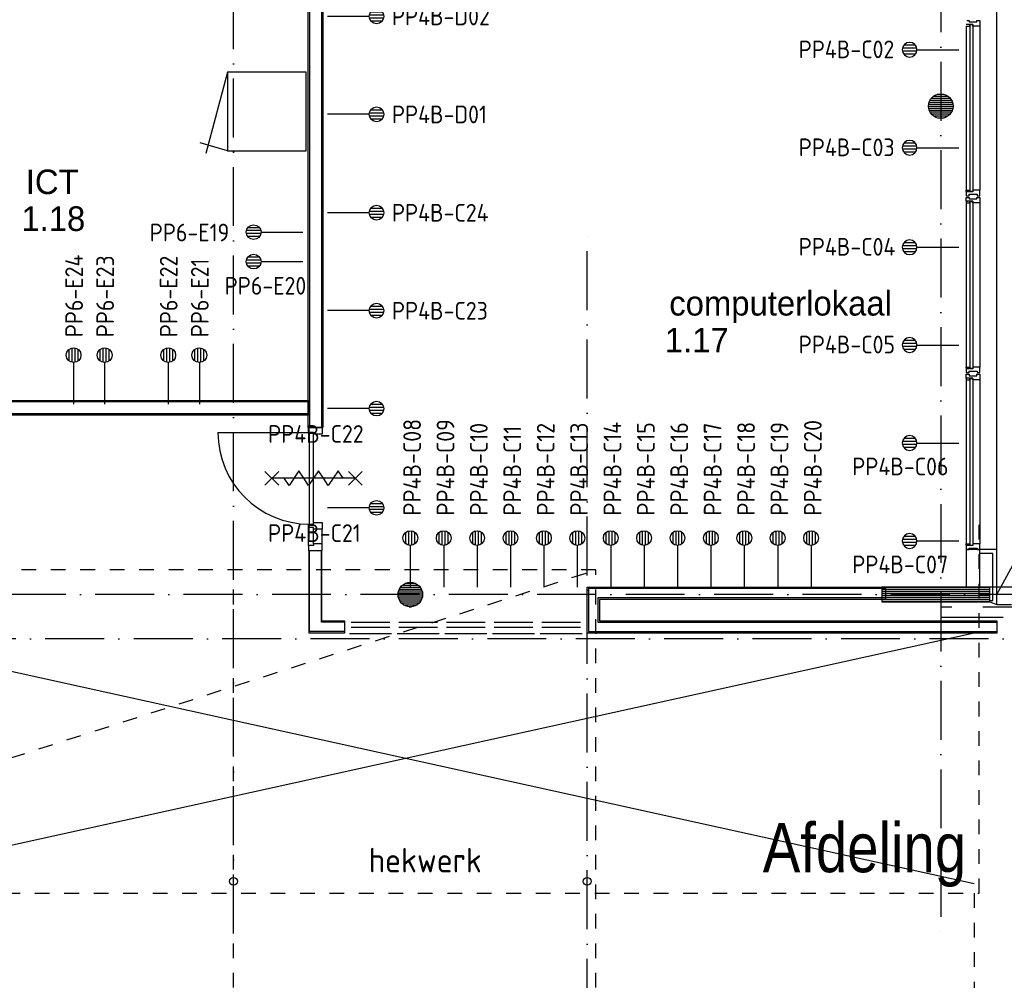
# Model space of a CAD drawing. Header units: millimetres. Extents: x 84333 to 240712, y -2244 to 84291.
# Tile 42 of 74: x 163841 to 173865, y 38100 to 47876. Entities that reach past the tile are written whole.
import ezdxf
from ezdxf.enums import TextEntityAlignment as Align

# ---------------------------------------------------------------- set-up
doc = ezdxf.new("R2010")
doc.units = ezdxf.units.MM
doc.header["$LTSCALE"] = 100
for name, pattern in [('DASHDOT', [9, 6, -1.5, 0, -1.5]), ('DASHED', [3, 1.5, -1.5]), ('HIDDEN', [9.525, 6.35, -3.175])]:
    doc.linetypes.add(name, pattern=pattern)
doc.layers.get('0').update_dxf_attribs({"linetype": 'CONTINUOUS'})
for name, color, linetype in [('AFDELING', 4, 'CONTINUOUS'), ('AL$1----_ALGEMEEN', 7, 'CONTINUOUS'), ('AL$1----_TEKST', 7, 'CONTINUOUS'), ('AL$7----_STRAMIEN', 1, 'DASHDOT'), ('AL21----_BUITENWAND', 4, 'CONTINUOUS'), ('AL22----_BINNENWAND', 7, 'CONTINUOUS'), ('AL23----_VLOEREN', 4, 'CONTINUOUS'), ('AL28----_KONSTRUKTIE', 3, 'CONTINUOUS'), ('AL31----_BUITENKOZ', 7, 'CONTINUOUS'), ('AL32----_BINNENKOZ', 7, 'CONTINUOUS'), ('AL32----_DRAAIRICHTING', 1, 'CONTINUOUS'), ('AL34----_BALUSTRADES', 4, 'DASHED'), ('AL65----_BEVEILIGING', 7, 'CONTINUOUS'), ('ALXAA---_GEWBETON', 12, 'CONTINUOUS'), ('ALXOU---_GLAS', 7, 'CONTINUOUS'), ('BOUW', 8, 'CONTINUOUS'), ('EB6441--_ATTRIB', 2, 'CONTINUOUS'), ('EL6441--_DATACOM', 3, 'CONTINUOUS'), ('LIJN035', 50, 'CONTINUOUS')]:
    doc.layers.add(name, color=color, linetype=linetype)
doc.styles.add('1_8', font='ISO', dxfattribs={"height": 1.8})
doc.styles.add('BURO-025', font='BUROFONT.shx', dxfattribs={"height": 250})
doc.styles.add('NORATT', font='iso.shx')
doc.styles.get("Standard").update_dxf_attribs({"font": 'iso.shx'})
doc.styles.add('TECHNIC', font='technic_.ttf')

# ---------------------------------------------------------------- blocks, each defined once
blk = doc.blocks.new('ES4X2')
for p, q in [((-0.45, 1.4), (-0.45, 2.6)), ((-0.15, 1.27), (-0.15, 2.73)), ((0.15, 1.27), (0.15, 2.73)), ((0.45, 1.4), (0.45, 2.6)), ((0, 1.25), (0, -3))]:
    blk.add_line(p, q)
blk.add_circle((0, 2), 0.75)
at = {"style": '1_8', "flags": 8}
for tag, p in [('NUMMER', (1.25, 3.5)), ('CODE', (-1.25, 3.5))]:
    blk.add_attdef(tag, text='', height=1.8, rotation=90, dxfattribs=at).set_placement(p, align=Align.MIDDLE_LEFT)
blk.add_attdef('M_CODE', text='', height=1.8, dxfattribs=at).set_placement((0, 0), align=Align.MIDDLE_CENTER)
blk = doc.blocks.new('A$C13e6995e')
at = {"layer": 'ALXAA---_GEWBETON'}
h = blk.add_hatch(dxfattribs=at)
h.set_pattern_fill('GEWPBET', color=8, scale=100, style=0)
h.set_pattern_definition([(8e-14, (-61415.227, 15696.753), (-3e-14, 20), [])])
edge = h.paths.add_edge_path()
edge.add_arc((88885, 49241), 125, 0, 360)
at = {"layer": 'AL$1----_ALGEMEEN', "color": 8, "linetype": 'DASHED'}
for p, q in [((59995, 36370), (85375, 44520)), ((85375, 44520), (59995, 44520)), ((81685, 36370), (81685, 44520)), ((85375, 36370), (85375, 44520))]:
    blk.add_line(p, q, dxfattribs=at)
at = {"layer": 'AL$7----_STRAMIEN', "color": 1}
for p, q in [((151985, 44270), (8891, 44270)), ((152377, 43820), (9684, 43820))]:
    blk.add_line(p, q, dxfattribs=at)
for points in [[(88885, 79395), (88885, 40820)], [(81685, 40820), (81685, 79257)]]:
    blk.add_lwpolyline(points, dxfattribs=at)
at = {"layer": 'AL$7----_STRAMIEN'}
blk.add_lwpolyline([(85285, 9360), (85285, 48023)], dxfattribs=at)
at = {"layer": 'AL21----_BUITENWAND', "color": 8}
for p, q in [((89455, 44729), (89284, 44729)), ((89455, 44170), (89455, 44729)), ((89415, 44689), (89284, 44689)), ((89415, 44210), (89415, 44689)), ((89385, 44210), (89415, 44210)), ((89385, 44195), (89455, 44170))]:
    blk.add_line(p, q, dxfattribs=at)
at = {"layer": 'AL22----_BINNENWAND', "color": 8}
for p, q in [((89455, 44729), (89455, 57338)), ((82444, 45970), (82444, 52745)), ((82594, 52745), (82594, 45970)), ((77710, 46245), (82444, 46245)), ((82444, 46245), (82444, 46095)), ((82444, 46095), (77560, 46095)), ((82594, 45970), (82444, 45970)), ((82456, 43878), (82456, 44719)), ((82456, 44719), (82581, 44719)), ((82581, 44719), (82581, 44003)), ((89145, 44729), (89145, 44345)), ((89284, 44729), (89145, 44729)), ((89284, 44345), (89284, 44729)), ((85285, 43878), (85285, 44345)), ((85285, 44345), (88321, 44345)), ((88321, 44345), (88321, 44220)), ((89145, 44345), (89284, 44345)), ((88321, 44220), (85410, 44220)), ((85410, 44220), (85410, 44003)), ((82581, 44003), (82816, 44003)), ((82816, 44003), (82816, 43878)), ((85410, 44003), (89455, 44003)), ((89455, 44003), (89455, 43878)), ((82816, 43878), (82456, 43878)), ((89455, 43878), (85285, 43878))]:
    blk.add_line(p, q, dxfattribs=at)
at = {"layer": 'AL22----_BINNENWAND', "color": 8, "linetype": 'Continuous'}
for p, q in [((82459, 52745), (82459, 45970)), ((82579, 52745), (82579, 45970)), ((82444, 46230), (77695, 46230)), ((82444, 46110), (77575, 46110)), ((82459, 43893), (82459, 44719)), ((82579, 43988), (82579, 44719)), ((88321, 44330), (85300, 44330)), ((85300, 44330), (85300, 43893)), ((88321, 44235), (85395, 44235)), ((85395, 44235), (85395, 43988)), ((82816, 43988), (82579, 43988)), ((85395, 43988), (89455, 43988)), ((82816, 43893), (82459, 43893)), ((85300, 43893), (89455, 43893))]:
    blk.add_line(p, q, dxfattribs=at)
at = {"layer": 'AL23----_VLOEREN', "color": 8}
for p, q in [((89455, 44270), (96585, 57338)), ((77662, 43878), (89225, 41330)), ((89225, 43878), (77662, 41330))]:
    blk.add_line(p, q, dxfattribs=at)
at = {"layer": 'AL28----_KONSTRUKTIE', "color": 8}
for p, q in [((89385, 44345), (88284, 44345)), ((88284, 44345), (88284, 44195)), ((92725, 44345), (89385, 44345)), ((89385, 44195), (89385, 44345)), ((88284, 44195), (89385, 44195))]:
    blk.add_line(p, q, dxfattribs=at)
for centre, radius in [((88885, 49241), 125), ((83485, 44270), 125), ((81685, 41351), 40), ((85285, 41351), 40)]:
    blk.add_circle(centre, radius, dxfattribs=at)
at = {"layer": 'AL31----_BUITENKOZ', "color": 8, "linetype": 'Continuous'}
for p, q in [((89212, 50072), (89145, 50072)), ((89145, 50055), (89182, 50055)), ((89182, 50072), (89150, 50072)), ((89151, 50111), (89165, 50111)), ((89165, 50111), (89165, 50111)), ((89165, 50111), (89174, 50111)), ((89174, 50111), (89174, 50097)), ((89174, 50097), (89254, 50097)), ((89182, 50055), (89182, 50072)), ((89212, 50055), (89212, 50072)), ((89265, 50055), (89212, 50055)), ((89254, 50097), (89254, 50111)), ((89254, 50111), (89264, 50111)), ((89264, 50111), (89264, 50111)), ((89264, 50111), (89278, 50111)), ((89273, 50055), (89265, 50055)), ((89277, 50055), (89273, 50055)), ((89284, 50055), (89277, 50055)), ((89278, 50111), (89284, 50111)), ((89284, 50111), (89284, 50092)), ((89284, 50092), (89284, 50055)), ((89145, 48373), (89145, 48385)), ((89145, 48385), (89182, 48385)), ((89150, 48373), (89145, 48373)), ((89145, 48368), (89145, 48329)), ((89212, 48368), (89145, 48368)), ((89145, 48329), (89151, 48329)), ((89150, 48368), (89150, 48373)), ((89182, 48368), (89150, 48368)), ((89151, 48329), (89165, 48329)), ((89165, 48329), (89165, 48329)), ((89165, 48329), (89175, 48329)), ((89175, 48329), (89175, 48343)), ((89175, 48343), (89255, 48343)), ((89182, 48385), (89182, 48368)), ((89265, 48385), (89212, 48385)), ((89212, 48385), (89212, 48368)), ((89255, 48343), (89255, 48329)), ((89255, 48329), (89264, 48329)), ((89264, 48329), (89264, 48329)), ((89264, 48329), (89278, 48329)), ((89273, 48385), (89265, 48385)), ((89277, 48385), (89273, 48385)), ((89284, 48385), (89277, 48385)), ((89278, 48329), (89284, 48329)), ((89284, 48348), (89284, 48385)), ((89284, 48329), (89284, 48348)), ((89145, 48272), (89145, 48311)), ((89145, 48311), (89151, 48311)), ((89212, 48272), (89145, 48272)), ((89150, 48267), (89145, 48267)), ((89145, 48267), (89145, 48255)), ((89145, 48255), (89182, 48255)), ((89182, 48272), (89150, 48272)), ((89150, 48272), (89150, 48267)), ((89151, 48311), (89165, 48311)), ((89165, 48311), (89165, 48311)), ((89165, 48311), (89174, 48311)), ((89174, 48311), (89174, 48297)), ((89174, 48297), (89254, 48297)), ((89182, 48255), (89182, 48272)), ((89212, 48255), (89212, 48272)), ((89265, 48255), (89212, 48255)), ((89254, 48297), (89254, 48311)), ((89254, 48311), (89264, 48311)), ((89264, 48311), (89264, 48311)), ((89264, 48311), (89278, 48311)), ((89273, 48255), (89265, 48255)), ((89277, 48255), (89273, 48255)), ((89284, 48255), (89277, 48255)), ((89278, 48311), (89284, 48311)), ((89284, 48311), (89284, 48292)), ((89284, 48292), (89284, 48255)), ((89145, 46573), (89145, 46585)), ((89145, 46585), (89182, 46585)), ((89150, 46573), (89145, 46573)), ((89145, 46568), (89145, 46529)), ((89212, 46568), (89145, 46568)), ((89145, 46529), (89151, 46529)), ((89145, 46472), (89145, 46511)), ((89145, 46511), (89151, 46511)), ((89150, 46568), (89150, 46573)), ((89182, 46568), (89150, 46568)), ((89151, 46529), (89165, 46529)), ((89151, 46511), (89165, 46511)), ((89165, 46529), (89165, 46529)), ((89165, 46529), (89175, 46529)), ((89165, 46511), (89165, 46511)), ((89165, 46511), (89174, 46511)), ((89174, 46511), (89174, 46497)), ((89175, 46529), (89175, 46543)), ((89175, 46543), (89255, 46543)), ((89182, 46585), (89182, 46568)), ((89265, 46585), (89212, 46585)), ((89212, 46585), (89212, 46568)), ((89254, 46497), (89254, 46511)), ((89254, 46511), (89264, 46511)), ((89255, 46543), (89255, 46529)), ((89255, 46529), (89264, 46529)), ((89264, 46529), (89264, 46529)), ((89264, 46529), (89278, 46529)), ((89264, 46511), (89264, 46511)), ((89264, 46511), (89278, 46511)), ((89273, 46585), (89265, 46585)), ((89277, 46585), (89273, 46585)), ((89284, 46585), (89277, 46585)), ((89278, 46529), (89284, 46529)), ((89278, 46511), (89284, 46511)), ((89284, 46548), (89284, 46585)), ((89284, 46529), (89284, 46548)), ((89284, 46511), (89284, 46492)), ((89212, 46472), (89145, 46472)), ((89150, 46467), (89145, 46467)), ((89145, 46467), (89145, 46455)), ((89145, 46455), (89182, 46455)), ((89182, 46472), (89150, 46472)), ((89150, 46472), (89150, 46467)), ((89174, 46497), (89254, 46497)), ((89182, 46455), (89182, 46472)), ((89212, 46455), (89212, 46472)), ((89265, 46455), (89212, 46455)), ((89273, 46455), (89265, 46455)), ((89277, 46455), (89273, 46455)), ((89284, 46455), (89277, 46455)), ((89284, 46492), (89284, 46455)), ((89145, 44773), (89145, 44785)), ((89145, 44785), (89182, 44785)), ((89150, 44773), (89145, 44773)), ((89145, 44768), (89145, 44729)), ((89212, 44768), (89145, 44768)), ((89145, 44729), (89151, 44729)), ((89150, 44768), (89150, 44773)), ((89182, 44768), (89150, 44768)), ((89151, 44729), (89165, 44729)), ((89165, 44729), (89165, 44729)), ((89165, 44729), (89175, 44729)), ((89175, 44729), (89175, 44743)), ((89175, 44743), (89255, 44743)), ((89182, 44785), (89182, 44768)), ((89265, 44785), (89212, 44785)), ((89212, 44785), (89212, 44768)), ((89255, 44743), (89255, 44729)), ((89255, 44729), (89264, 44729)), ((89264, 44729), (89264, 44729)), ((89264, 44729), (89278, 44729)), ((89273, 44785), (89265, 44785)), ((89277, 44785), (89273, 44785)), ((89284, 44785), (89277, 44785)), ((89278, 44729), (89284, 44729)), ((89284, 44748), (89284, 44785)), ((89284, 44729), (89284, 44748))]:
    blk.add_line(p, q, dxfattribs=at)
at = {"layer": 'AL31----_BUITENKOZ', "color": 8}
for p, q in [((89145, 50055), (89145, 48385)), ((89284, 50055), (89284, 48385)), ((89145, 48255), (89145, 46585)), ((89284, 48255), (89284, 46585)), ((89145, 46455), (89145, 44785)), ((89284, 46455), (89284, 44785))]:
    blk.add_line(p, q, dxfattribs=at)
at = {"layer": 'AL32----_BINNENKOZ', "color": 8}
for p, q in [((82449, 45970), (82588, 45970)), ((82449, 45920), (82449, 45970)), ((82500, 45920), (82449, 45920)), ((82460, 44986), (82460, 45920)), ((82500, 44986), (82500, 45920)), ((82500, 45903), (82500, 45920)), ((82588, 45970), (82588, 45903)), ((82588, 45903), (82500, 45903)), ((82449, 44953), (82449, 44986)), ((82449, 44986), (82500, 44986)), ((82449, 44953), (82449, 44986)), ((82500, 44953), (82449, 44953)), ((82449, 44769), (82449, 44953)), ((82500, 44986), (82500, 45003)), ((82500, 45003), (82588, 45003)), ((82500, 44936), (82500, 44953)), ((82588, 44936), (82500, 44936)), ((82500, 44786), (82500, 44936)), ((82588, 45003), (82588, 44936)), ((82588, 44786), (82588, 44936)), ((82500, 44769), (82449, 44769)), ((82449, 44769), (82449, 44719)), ((82449, 44719), (82588, 44719)), ((82588, 44786), (82500, 44786)), ((82500, 44786), (82500, 44769)), ((82588, 44719), (82588, 44786)), ((83278, 43985), (82883, 43985)), ((82883, 43938), (83278, 43938)), ((83763, 43985), (83368, 43985)), ((83368, 43938), (83763, 43938)), ((84248, 43985), (83853, 43985)), ((83853, 43938), (84248, 43938)), ((84733, 43985), (84338, 43985)), ((84338, 43938), (84733, 43938)), ((85218, 43985), (84823, 43985)), ((84823, 43938), (85218, 43938)), ((83295, 43871), (82866, 43871)), ((83780, 43871), (83351, 43871)), ((84265, 43871), (83836, 43871)), ((84750, 43871), (84321, 43871)), ((85235, 43871), (84806, 43871))]:
    blk.add_line(p, q, dxfattribs=at)
at = {"layer": 'AL32----_BINNENKOZ', "color": 8, "linetype": 'HIDDEN'}
for p, q in [((88885, 44140), (88885, 44040)), ((92807, 44140), (88885, 44140)), ((88885, 44040), (92807, 44040))]:
    blk.add_line(p, q, dxfattribs=at)
at = {"layer": 'AL32----_DRAAIRICHTING', "color": 8}
blk.add_line((81526, 45920), (82460, 45920), dxfattribs=at)
blk.add_arc((82460, 45920), 934, 180, 270, dxfattribs=at)
at = {"layer": 'AL34----_BALUSTRADES', "color": 8}
for p, q in [((89277, 41230), (89277, 45000)), ((89455, 44170), (93011, 44170)), ((77562, 41230), (89277, 41230)), ((89225, 41230), (89225, 37720))]:
    blk.add_line(p, q, dxfattribs=at)
at = {"layer": 'AL65----_BEVEILIGING', "color": 8, "linetype": 'Continuous'}
for points in [[(82145, 45523), (82005, 45383)], [(82145, 45383), (82005, 45523)], [(82400, 45453), (82350, 45528), (82250, 45378), (82200, 45453)], [(82600, 45453), (82550, 45528), (82450, 45378), (82400, 45453)], [(82800, 45453), (82750, 45528), (82650, 45378), (82600, 45453)], [(82995, 45523), (82855, 45383)], [(82995, 45383), (82855, 45523)], [(82925, 45453), (82075, 45453)]]:
    blk.add_lwpolyline(points, dxfattribs=at)
at = {"layer": 'ALXAA---_GEWBETON', "color": 8}
for p, q in [((83365, 44306), (83605, 44306)), ((83373, 44326), (83597, 44326)), ((83385, 44346), (83584, 44346)), ((83405, 44366), (83565, 44366)), ((83438, 44386), (83532, 44386)), ((88284, 44340), (89385, 44340)), ((88284, 44320), (89385, 44320)), ((83360, 44266), (83610, 44266)), ((83361, 44286), (83609, 44286)), ((83362, 44246), (83608, 44246)), ((83368, 44226), (83602, 44226)), ((83378, 44206), (83592, 44206)), ((88284, 44300), (89385, 44300)), ((88284, 44280), (89385, 44280)), ((88284, 44260), (89385, 44260)), ((88284, 44240), (89385, 44240)), ((88284, 44220), (89385, 44220)), ((83393, 44186), (83577, 44186)), ((83416, 44166), (83554, 44166)), ((83472, 44146), (83498, 44146)), ((88284, 44200), (89385, 44200))]:
    blk.add_line(p, q, dxfattribs=at)
at = {"layer": 'ALXOU---_GLAS', "color": 8}
for p, q in [((89184, 48370), (89184, 50070)), ((89184, 50070), (89210, 50070)), ((89210, 50070), (89210, 48370)), ((89210, 48370), (89184, 48370)), ((89184, 46570), (89184, 48270)), ((89184, 48270), (89210, 48270)), ((89210, 48270), (89210, 46570)), ((89210, 46570), (89184, 46570)), ((89184, 44770), (89184, 46470)), ((89184, 46470), (89210, 46470)), ((89210, 46470), (89210, 44770)), ((89210, 44770), (89184, 44770))]:
    blk.add_line(p, q, dxfattribs=at)
at = {"layer": 'AFDELING', "color": 8, "style": 'TECHNIC'}
for p in [(92219, 54468), (58038, 41625), (88108, 41444)]:
    blk.add_attdef('VIDE', text='', height=500, dxfattribs=at).set_placement(p, align=Align.CENTER)
blk.add_attdef('VIDE', text='', height=500, rotation=90, dxfattribs=at).set_placement((75129, 25766), align=Align.CENTER)
at = {"layer": 'AL$1----_TEKST', "color": 8}
blk.add_text('hekwerk', height=250, dxfattribs=at).set_placement((83062, 41442))
at = {"layer": 'BOUW', "style": 'BURO-025'}
for s, p in [('ICT', (79570, 48345)), ('1.18', (79525, 47970)), ('computerlokaal', (86121, 47109)), ('1.17', (86076, 46734))]:
    blk.add_text(s, height=250, dxfattribs=at).set_placement(p)

msp = doc.modelspace()

# ---------------------------------------------------------------- linework, layer by layer
at = {"layer": 'LIJN035', "color": 10}
for p, q in [((165957, 47343), (165737, 46513)), ((165957, 46543), (165677, 46622))]:
    msp.add_line(p, q, dxfattribs=at)
at = {"layer": 'LIJN035', "color": 50}
for p, q in [((166757, 47343), (165957, 47343)), ((165957, 47343), (165957, 46543)), ((166757, 46543), (166757, 47343)), ((165957, 46543), (166757, 46543))]:
    msp.add_line(p, q, dxfattribs=at)

# ---------------------------------------------------------------- block references
at = {"layer": 'EL6441--_DATACOM'}
ref = msp.add_blockref('A$C13e6995e', (84333, -2244), dxfattribs=at)
ref.add_attrib('VIDE', 'Afdeling', dxfattribs={"layer": 'AFDELING', "color": 8, "height": 500, "style": 'TECHNIC'}).set_placement((172441, 39200), align=Align.CENTER)
ref = msp.add_blockref('ES4X2', (167274, 47910), dxfattribs=dict(at, xscale=100, yscale=100, zscale=100, rotation=270.0002073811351))
ref.add_attrib('CODE', 'PP4B-D02', dxfattribs={"layer": 'EB6441--_ATTRIB', "color": 1, "height": 180, "rotation": 0.0002, "style": '1_8', "flags": 8}).set_placement((167631, 47909), align=Align.MIDDLE_LEFT)
ref = msp.add_blockref('ES4X2', (173101, 47570), dxfattribs=dict(at, xscale=-100, yscale=100, zscale=100, rotation=90.00020738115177))
ref.add_attrib('CODE', 'PP4B-C02', dxfattribs={"layer": 'EB6441--_ATTRIB', "color": 1, "height": 180, "rotation": 0.0002, "style": '1_8', "flags": 8}).set_placement((171772, 47574), align=Align.MIDDLE_LEFT)
ref = msp.add_blockref('ES4X2', (167274, 46913), dxfattribs=dict(at, xscale=100, yscale=100, zscale=100, rotation=270.0002073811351))
ref.add_attrib('CODE', 'PP4B-D01', dxfattribs={"layer": 'EB6441--_ATTRIB', "color": 1, "height": 180, "rotation": 0.0002, "style": '1_8', "flags": 8}).set_placement((167631, 46912), align=Align.MIDDLE_LEFT)
ref = msp.add_blockref('ES4X2', (173101, 46573), dxfattribs=dict(at, xscale=-100, yscale=100, zscale=100, rotation=90.00020738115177))
ref.add_attrib('CODE', 'PP4B-C03', dxfattribs={"layer": 'EB6441--_ATTRIB', "color": 1, "height": 180, "rotation": 0.0002, "style": '1_8', "flags": 8}).set_placement((171772, 46577), align=Align.MIDDLE_LEFT)
ref = msp.add_blockref('ES4X2', (167274, 45912), dxfattribs=dict(at, xscale=100, yscale=100, zscale=100, rotation=270.0002073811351))
ref.add_attrib('CODE', 'PP4B-C24', dxfattribs={"layer": 'EB6441--_ATTRIB', "color": 1, "height": 180, "rotation": 0.0002, "style": '1_8', "flags": 8}).set_placement((167631, 45911), align=Align.MIDDLE_LEFT)
ref = msp.add_blockref('ES4X2', (166423, 45714), dxfattribs=dict(at, xscale=99.99999999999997, yscale=99.99999999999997, zscale=99.99999999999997, rotation=90.00020738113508))
ref.add_attrib('CODE', 'PP6-E19', dxfattribs={"layer": 'EB6441--_ATTRIB', "color": 1, "height": 180, "style": '1_8', "flags": 8}).set_placement((165165, 45710), align=Align.MIDDLE_LEFT)
ref = msp.add_blockref('ES4X2', (173101, 45560), dxfattribs=dict(at, xscale=-100, yscale=100, zscale=100, rotation=90.00020738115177))
ref.add_attrib('CODE', 'PP4B-C04', dxfattribs={"layer": 'EB6441--_ATTRIB', "color": 1, "height": 180, "rotation": 0.0002, "style": '1_8', "flags": 8}).set_placement((171772, 45565), align=Align.MIDDLE_LEFT)
ref = msp.add_blockref('ES4X2', (164390, 44262), dxfattribs=dict(at, xscale=100, yscale=100, zscale=100))
ref.add_attrib('CODE', 'PP6-E24', dxfattribs={"layer": 'EB6441--_ATTRIB', "color": 1, "height": 180, "rotation": 90.0002, "style": '1_8', "flags": 8}).set_placement((164395, 44644), align=Align.MIDDLE_LEFT)
ref = msp.add_blockref('ES4X2', (164706, 44262), dxfattribs=dict(at, xscale=100, yscale=100, zscale=100))
ref.add_attrib('CODE', 'PP6-E23', dxfattribs={"layer": 'EB6441--_ATTRIB', "color": 1, "height": 180, "rotation": 90.0002, "style": '1_8', "flags": 8}).set_placement((164711, 44644), align=Align.MIDDLE_LEFT)
ref = msp.add_blockref('ES4X2', (165354, 44262), dxfattribs=dict(at, xscale=100, yscale=100, zscale=100))
ref.add_attrib('CODE', 'PP6-E22', dxfattribs={"layer": 'EB6441--_ATTRIB', "color": 1, "height": 180, "rotation": 90.0002, "style": '1_8', "flags": 8}).set_placement((165358, 44644), align=Align.MIDDLE_LEFT)
ref = msp.add_blockref('ES4X2', (165670, 44262), dxfattribs=dict(at, xscale=100, yscale=100, zscale=100))
ref.add_attrib('CODE', 'PP6-E21', dxfattribs={"layer": 'EB6441--_ATTRIB', "color": 1, "height": 180, "rotation": 90.0002, "style": '1_8', "flags": 8}).set_placement((165675, 44644), align=Align.MIDDLE_LEFT)
ref = msp.add_blockref('ES4X2', (166423, 45414), dxfattribs=dict(at, xscale=99.99999999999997, yscale=99.99999999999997, zscale=99.99999999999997, rotation=90.00020738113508))
ref.add_attrib('CODE', 'PP6-E20', dxfattribs={"layer": 'EB6441--_ATTRIB', "color": 1, "height": 180, "style": '1_8', "flags": 8}).set_placement((165928, 45168), align=Align.MIDDLE_LEFT)
ref = msp.add_blockref('ES4X2', (167274, 44915), dxfattribs=dict(at, xscale=100, yscale=100, zscale=100, rotation=270.0002073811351))
ref.add_attrib('CODE', 'PP4B-C23', dxfattribs={"layer": 'EB6441--_ATTRIB', "color": 1, "height": 180, "rotation": 0.0002, "style": '1_8', "flags": 8}).set_placement((167631, 44914), align=Align.MIDDLE_LEFT)
ref = msp.add_blockref('ES4X2', (173101, 44565), dxfattribs=dict(at, xscale=-100, yscale=100, zscale=100, rotation=90.00020738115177))
ref.add_attrib('CODE', 'PP4B-C05', dxfattribs={"layer": 'EB6441--_ATTRIB', "color": 1, "height": 180, "rotation": 0.0002, "style": '1_8', "flags": 8}).set_placement((171772, 44570), align=Align.MIDDLE_LEFT)
ref = msp.add_blockref('ES4X2', (167274, 43918), dxfattribs=dict(at, xscale=100, yscale=100, zscale=100, rotation=270.0002073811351))
ref.add_attrib('CODE', 'PP4B-C22', dxfattribs={"layer": 'EB6441--_ATTRIB', "color": 1, "height": 180, "rotation": 0.0002, "style": '1_8', "flags": 8}).set_placement((166370, 43660), align=Align.MIDDLE_LEFT)
ref = msp.add_blockref('ES4X2', (167818, 42400), dxfattribs=dict(at, xscale=100, yscale=100, zscale=100))
ref.add_attrib('NUMMER', 'PP4B-C08', dxfattribs={"layer": 'EB6441--_ATTRIB', "color": 1, "height": 180, "rotation": 90, "style": 'NORATT', "flags": 8}).set_placement((167836, 42829), align=Align.MIDDLE_LEFT)
ref = msp.add_blockref('ES4X2', (168158, 42400), dxfattribs=dict(at, xscale=100, yscale=100, zscale=100))
ref.add_attrib('NUMMER', 'PP4B-C09', dxfattribs={"layer": 'EB6441--_ATTRIB', "color": 1, "height": 180, "rotation": 90, "style": 'NORATT', "flags": 8}).set_placement((168176, 42829), align=Align.MIDDLE_LEFT)
ref = msp.add_blockref('ES4X2', (168498, 42400), dxfattribs=dict(at, xscale=100, yscale=100, zscale=100))
ref.add_attrib('NUMMER', 'PP4B-C10', dxfattribs={"layer": 'EB6441--_ATTRIB', "color": 1, "height": 180, "rotation": 90, "style": 'NORATT', "flags": 8}).set_placement((168516, 42829), align=Align.MIDDLE_LEFT)
ref = msp.add_blockref('ES4X2', (168838, 42400), dxfattribs=dict(at, xscale=100, yscale=100, zscale=100))
ref.add_attrib('NUMMER', 'PP4B-C11', dxfattribs={"layer": 'EB6441--_ATTRIB', "color": 1, "height": 180, "rotation": 90, "style": 'NORATT', "flags": 8}).set_placement((168856, 42829), align=Align.MIDDLE_LEFT)
ref = msp.add_blockref('ES4X2', (169178, 42400), dxfattribs=dict(at, xscale=100, yscale=100, zscale=100))
ref.add_attrib('NUMMER', 'PP4B-C12', dxfattribs={"layer": 'EB6441--_ATTRIB', "color": 1, "height": 180, "rotation": 90, "style": 'NORATT', "flags": 8}).set_placement((169196, 42829), align=Align.MIDDLE_LEFT)
ref = msp.add_blockref('ES4X2', (169518, 42400), dxfattribs=dict(at, xscale=100, yscale=100, zscale=100))
ref.add_attrib('NUMMER', 'PP4B-C13', dxfattribs={"layer": 'EB6441--_ATTRIB', "color": 1, "height": 180, "rotation": 90, "style": 'NORATT', "flags": 8}).set_placement((169536, 42829), align=Align.MIDDLE_LEFT)
ref = msp.add_blockref('ES4X2', (169858, 42400), dxfattribs=dict(at, xscale=100, yscale=100, zscale=100))
ref.add_attrib('NUMMER', 'PP4B-C14', dxfattribs={"layer": 'EB6441--_ATTRIB', "color": 1, "height": 180, "rotation": 90, "style": 'NORATT', "flags": 8}).set_placement((169876, 42829), align=Align.MIDDLE_LEFT)
ref = msp.add_blockref('ES4X2', (170198, 42400), dxfattribs=dict(at, xscale=100, yscale=100, zscale=100))
ref.add_attrib('NUMMER', 'PP4B-C15', dxfattribs={"layer": 'EB6441--_ATTRIB', "color": 1, "height": 180, "rotation": 90, "style": 'NORATT', "flags": 8}).set_placement((170216, 42829), align=Align.MIDDLE_LEFT)
ref = msp.add_blockref('ES4X2', (170538, 42400), dxfattribs=dict(at, xscale=100, yscale=100, zscale=100))
ref.add_attrib('NUMMER', 'PP4B-C16', dxfattribs={"layer": 'EB6441--_ATTRIB', "color": 1, "height": 180, "rotation": 90, "style": 'NORATT', "flags": 8}).set_placement((170556, 42829), align=Align.MIDDLE_LEFT)
ref = msp.add_blockref('ES4X2', (170878, 42400), dxfattribs=dict(at, xscale=100, yscale=100, zscale=100))
ref.add_attrib('NUMMER', 'PP4B-C17', dxfattribs={"layer": 'EB6441--_ATTRIB', "color": 1, "height": 180, "rotation": 90, "style": 'NORATT', "flags": 8}).set_placement((170896, 42829), align=Align.MIDDLE_LEFT)
ref = msp.add_blockref('ES4X2', (171218, 42400), dxfattribs=dict(at, xscale=100, yscale=100, zscale=100))
ref.add_attrib('NUMMER', 'PP4B-C18', dxfattribs={"layer": 'EB6441--_ATTRIB', "color": 1, "height": 180, "rotation": 90, "style": 'NORATT', "flags": 8}).set_placement((171236, 42829), align=Align.MIDDLE_LEFT)
ref = msp.add_blockref('ES4X2', (171558, 42400), dxfattribs=dict(at, xscale=100, yscale=100, zscale=100))
ref.add_attrib('NUMMER', 'PP4B-C19', dxfattribs={"layer": 'EB6441--_ATTRIB', "color": 1, "height": 180, "rotation": 90, "style": 'NORATT', "flags": 8}).set_placement((171576, 42829), align=Align.MIDDLE_LEFT)
ref = msp.add_blockref('ES4X2', (171898, 42400), dxfattribs=dict(at, xscale=100, yscale=100, zscale=100))
ref.add_attrib('NUMMER', 'PP4B-C20', dxfattribs={"layer": 'EB6441--_ATTRIB', "color": 1, "height": 180, "rotation": 90, "style": 'NORATT', "flags": 8}).set_placement((171916, 42829), align=Align.MIDDLE_LEFT)
ref = msp.add_blockref('ES4X2', (173101, 43568), dxfattribs=dict(at, xscale=-100, yscale=100, zscale=100, rotation=90.00020738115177))
ref.add_attrib('CODE', 'PP4B-C06', dxfattribs={"layer": 'EB6441--_ATTRIB', "color": 1, "height": 180, "rotation": 0.0002, "style": '1_8', "flags": 8}).set_placement((172317, 43329), align=Align.MIDDLE_LEFT)
ref = msp.add_blockref('ES4X2', (167274, 42908), dxfattribs=dict(at, xscale=100, yscale=100, zscale=100, rotation=270.0002073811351))
ref.add_attrib('CODE', 'PP4B-C21', dxfattribs={"layer": 'EB6441--_ATTRIB', "color": 1, "height": 180, "rotation": 0.0002, "style": '1_8', "flags": 8}).set_placement((166370, 42651), align=Align.MIDDLE_LEFT)
ref = msp.add_blockref('ES4X2', (173101, 42571), dxfattribs=dict(at, xscale=-100, yscale=100, zscale=100, rotation=90.00020738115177))
ref.add_attrib('CODE', 'PP4B-C07', dxfattribs={"layer": 'EB6441--_ATTRIB', "color": 1, "height": 180, "rotation": 0.0002, "style": '1_8', "flags": 8}).set_placement((172317, 42332), align=Align.MIDDLE_LEFT)

doc.saveas('drawing.dxf')
